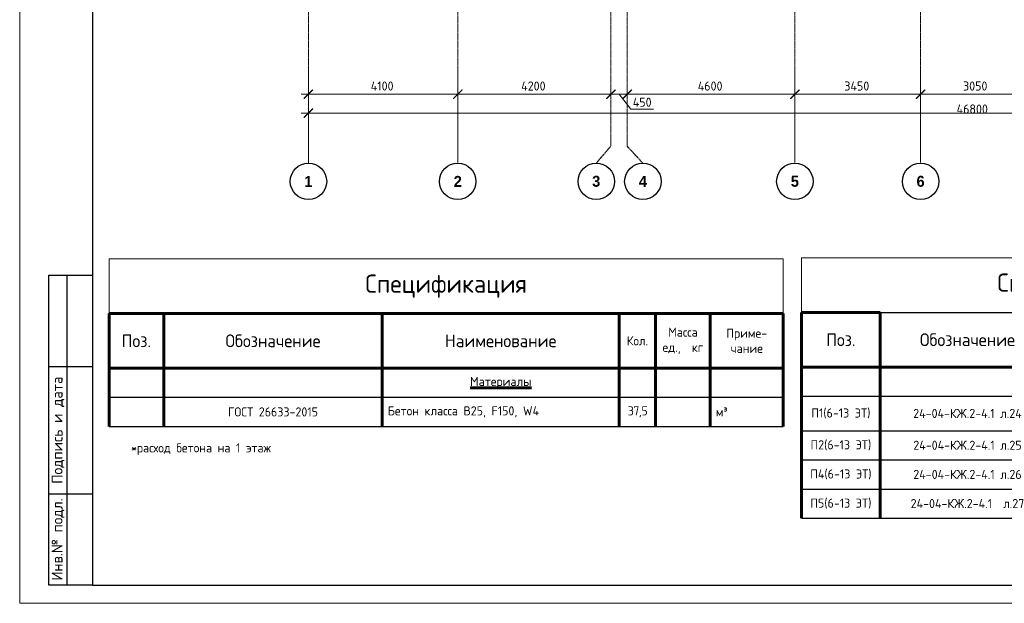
# Model space of a CAD drawing. Header units: millimetres. Extents: x 263826 to 1585445, y -423071 to 70137.
# Tile 76 of 256: x 436521 to 463539, y -265573 to -249562. Entities that reach past the tile are written whole.
import ezdxf
from ezdxf.enums import TextEntityAlignment as Align

# ---------------------------------------------------------------- set-up
doc = ezdxf.new("R2010")
doc.units = ezdxf.units.MM
doc.linetypes.add('______5', pattern=[1100, 800, -100, 100, -100])
doc.linetypes.add('осевая', pattern=[50.8, 31.75, -6.35, 6.35, -6.35])
for name, color, linetype, lineweight in [('Оси', 40, '______5', 18), ('Основная 0.6', 142, 'Continuous', 60), ('РАЗМЕРЫ', 1, 'Continuous', 9), ('Текст', 7, 'Continuous', 25), ('ТОНКИЕ', 7, 'Continuous', 9)]:
    doc.layers.add(name, color=color, linetype=linetype, lineweight=lineweight)
doc.layers.add('ТОЛСТЫЕ_ОСНОВНЫЕ', color=6, linetype='Continuous')
doc.styles.add('Century Gothic', font='GOTHIC.TTF')
doc.styles.add('GOST-2.304_Type-B', font='GOST_Common.ttf')
doc.styles.add('style1', font='GOST_Common.ttf', dxfattribs={"height": 500})
doc.dimstyles.new('СПДС', dxfattribs={"dimscale": 100, "dimtxt": 2.5, "dimasz": 2.5, "dimexe": 1.25, "dimexo": 0, "dimtad": 1, "dimdec": 0, "dimtxsty": 'GOST-2.304_Type-B', "dimblk": 'ARCHTICK', "dimcen": 2.5, "dimdle": 2, "dimadec": 0, "dimazin": 2, "dimtfac": 0.75, "dimtdec": 0, "dimtmove": 1, "dimatfit": 3, "dimfxl": 1, "dimtolj": 1, "dimarcsym": 1})

# ---------------------------------------------------------------- blocks, each defined once
blk = doc.blocks.new('_ArchTick')
at = {"color": 0, "linetype": 'ByBlock', "const_width": 0.15}
blk.add_lwpolyline([(-0.5, -0.5), (0.5, 0.5)], dxfattribs=at)
blk = doc.blocks.new('*D1737')
at = {"color": 0, "lineweight": -2, "transparency": 16777216}
for p, q in [((983446, -19381), (1030646, -19381)), ((983646, -19381), (983646, -19256)), ((1030446, -19495), (1030446, -19256))]:
    blk.add_line(p, q, dxfattribs=at)
at = {"layer": 'DEFPOINTS', "color": 0, "transparency": 16777216}
for p in [(983646, -19381), (1030446, -19381), (1030446, -19495)]:
    blk.add_point(p, dxfattribs=at)
at = {"color": 0, "lineweight": -2, "transparency": 16777216, "xscale": 250, "yscale": 250, "zscale": 250, "rotation": 180}
blk.add_blockref('_ArchTick', (983646, -19381), dxfattribs=at)
at = {"color": 0, "lineweight": -2, "transparency": 16777216, "xscale": 250, "yscale": 250, "zscale": 250}
blk.add_blockref('_ArchTick', (1030446, -19381), dxfattribs=at)
at = {"color": 0, "transparency": 16777216, "insert": (1001863, -19270), "char_height": 250, "width": 104166.67, "attachment_point": 5, "style": 'GOST-2.304_Type-B'}
blk.add_mtext('\\A1;46800', dxfattribs=at)
blk = doc.blocks.new('NSY101')
at = {"color": 0, "linetype": 'ByBlock', "lineweight": -2}
blk.add_circle((0, 0), 50, dxfattribs=at)
blk = doc.blocks.new('СЛОЖНЫЙ_ОБЪЕКТ_31')
at = {"layer": 'Оси', "color": 16, "linetype": 'Continuous', "lineweight": 25, "transparency": 33554687, "xscale": 9.999999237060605, "yscale": 9.999999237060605, "zscale": 9.999999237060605}
blk.add_blockref('NSY101', (8813, -43009), dxfattribs=at)
at = {"layer": 'Оси', "color": 16, "linetype": 'Continuous', "lineweight": 25, "transparency": 33554687, "insert": (8813, -43009), "char_height": 300, "width": 385, "attachment_point": 5, "style": 'Century Gothic'}
blk.add_mtext('\\A1;{\\fCentury Gothic|i0|b1;\\H300.000000;\\W1.000000;\\C16;2}\\P', dxfattribs=at)
blk = doc.blocks.new('СЛОЖНЫЙ_ОБЪЕКТ_32')
at = {"layer": 'Оси', "color": 16, "linetype": 'Continuous', "lineweight": 25, "transparency": 33554687, "xscale": 9.999999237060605, "yscale": 9.999999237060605, "zscale": 9.999999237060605}
blk.add_blockref('NSY101', (18063, -43009), dxfattribs=at)
at = {"layer": 'Оси', "color": 16, "linetype": 'Continuous', "lineweight": 25, "transparency": 33554687, "insert": (18063, -43009), "char_height": 300, "width": 385, "attachment_point": 5, "style": 'Century Gothic'}
blk.add_mtext('\\A1;{\\fCentury Gothic|i0|b1;\\H300.000000;\\W1.000000;\\C16;5}\\P', dxfattribs=at)
blk = doc.blocks.new('СЛОЖНЫЙ_ОБЪЕКТ_33')
at = {"layer": 'Оси', "color": 16, "linetype": 'Continuous', "lineweight": 25, "transparency": 33554687, "xscale": 9.999999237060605, "yscale": 9.999999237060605, "zscale": 9.999999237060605}
blk.add_blockref('NSY101', (21513, -43009), dxfattribs=at)
at = {"layer": 'Оси', "color": 16, "linetype": 'Continuous', "lineweight": 25, "transparency": 33554687, "insert": (21513, -43009), "char_height": 300, "width": 385, "attachment_point": 5, "style": 'Century Gothic'}
blk.add_mtext('\\A1;{\\fCentury Gothic|i0|b1;\\H300.000000;\\W1.000000;\\C16;6}\\P', dxfattribs=at)
blk = doc.blocks.new('СЛОЖНЫЙ_ОБЪЕКТ_46')
at = {"layer": 'Оси', "color": 16, "linetype": 'Continuous', "lineweight": 25, "transparency": 33554687, "xscale": 9.999999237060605, "yscale": 9.999999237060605, "zscale": 9.999999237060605}
blk.add_blockref('NSY101', (5263, -43009), dxfattribs=at)
at = {"layer": 'Оси', "color": 16, "linetype": 'Continuous', "lineweight": 25, "transparency": 33554687, "insert": (5263, -43009), "char_height": 300, "width": 385, "attachment_point": 5, "style": 'Century Gothic'}
blk.add_mtext('\\A1;{\\fCentury Gothic|i0|b1;\\H300.000000;\\W1.000000;\\C16;1}\\P', dxfattribs=at)
blk = doc.blocks.new('СЛОЖНЫЙ_ОБЪЕКТ_48')
at = {"layer": 'Оси', "color": 16, "linetype": 'Continuous', "lineweight": 25, "transparency": 33554687, "xscale": 9.999999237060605, "yscale": 9.999999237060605, "zscale": 9.999999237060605}
blk.add_blockref('NSY101', (13893, -43009), dxfattribs=at)
at = {"layer": 'Оси', "color": 16, "linetype": 'Continuous', "lineweight": 25, "transparency": 33554687, "insert": (13893, -43009), "char_height": 300, "width": 385, "attachment_point": 5, "style": 'Century Gothic'}
blk.add_mtext('\\A1;{\\fCentury Gothic|i0|b1;\\H300.000000;\\W1.000000;\\C16;4}\\P', dxfattribs=at)
blk = doc.blocks.new('СЛОЖНЫЙ_ОБЪЕКТ_49')
at = {"layer": 'Оси', "color": 16, "linetype": 'Continuous', "lineweight": 25, "transparency": 33554687, "xscale": 9.999999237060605, "yscale": 9.999999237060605, "zscale": 9.999999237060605}
blk.add_blockref('NSY101', (12613, -43009), dxfattribs=at)
at = {"layer": 'Оси', "color": 16, "linetype": 'Continuous', "lineweight": 25, "transparency": 33554687, "insert": (12613, -43009), "char_height": 300, "width": 385, "attachment_point": 5, "style": 'Century Gothic'}
blk.add_mtext('\\A1;{\\fCentury Gothic|i0|b1;\\H300.000000;\\W1.000000;\\C16;3}\\P', dxfattribs=at)
blk = doc.blocks.new('*D1723')
at = {"color": 0, "lineweight": -2, "transparency": 16777216}
for p, q in [((983446, -18864), (987946, -18864)), ((983646, -18864), (983646, -18739)), ((987746, -18864), (987746, -18739))]:
    blk.add_line(p, q, dxfattribs=at)
at = {"layer": 'DEFPOINTS', "color": 0, "transparency": 16777216}
for p in [(983646, -18864), (987746, -18864), (987746, -18864)]:
    blk.add_point(p, dxfattribs=at)
at = {"color": 0, "lineweight": -2, "transparency": 16777216, "xscale": 250, "yscale": 250, "zscale": 250, "rotation": 180}
blk.add_blockref('_ArchTick', (983646, -18864), dxfattribs=at)
at = {"color": 0, "lineweight": -2, "transparency": 16777216, "xscale": 250, "yscale": 250, "zscale": 250}
blk.add_blockref('_ArchTick', (987746, -18864), dxfattribs=at)
at = {"color": 0, "transparency": 16777216, "insert": (985670, -18639), "char_height": 250, "width": 83333.33, "attachment_point": 5, "style": 'GOST-2.304_Type-B'}
blk.add_mtext('\\A1;4100', dxfattribs=at)
blk = doc.blocks.new('*D1724')
at = {"color": 0, "lineweight": -2, "transparency": 16777216}
for p, q in [((987546, -18864), (992146, -18864)), ((987746, -18864), (987746, -18739)), ((991946, -18864), (991946, -18739))]:
    blk.add_line(p, q, dxfattribs=at)
at = {"layer": 'DEFPOINTS', "color": 0, "transparency": 16777216}
for p in [(987746, -18864), (991946, -18864), (991946, -18864)]:
    blk.add_point(p, dxfattribs=at)
at = {"color": 0, "lineweight": -2, "transparency": 16777216, "xscale": 250, "yscale": 250, "zscale": 250, "rotation": 180}
blk.add_blockref('_ArchTick', (987746, -18864), dxfattribs=at)
at = {"color": 0, "lineweight": -2, "transparency": 16777216, "xscale": 250, "yscale": 250, "zscale": 250}
blk.add_blockref('_ArchTick', (991946, -18864), dxfattribs=at)
at = {"color": 0, "transparency": 16777216, "insert": (989820, -18639), "char_height": 250, "width": 83333.33, "attachment_point": 5, "style": 'GOST-2.304_Type-B'}
blk.add_mtext('\\A1;4200', dxfattribs=at)
blk = doc.blocks.new('*D1725')
at = {"color": 0, "lineweight": -2, "transparency": 16777216}
for p, q in [((992196, -18864), (997196, -18864)), ((992396, -18864), (992396, -18739)), ((996996, -18864), (996996, -18739))]:
    blk.add_line(p, q, dxfattribs=at)
at = {"layer": 'DEFPOINTS', "color": 0, "transparency": 16777216}
for p in [(992396, -18864), (996996, -18864), (996996, -18864)]:
    blk.add_point(p, dxfattribs=at)
at = {"color": 0, "lineweight": -2, "transparency": 16777216, "xscale": 250, "yscale": 250, "zscale": 250, "rotation": 180}
blk.add_blockref('_ArchTick', (992396, -18864), dxfattribs=at)
at = {"color": 0, "lineweight": -2, "transparency": 16777216, "xscale": 250, "yscale": 250, "zscale": 250}
blk.add_blockref('_ArchTick', (996996, -18864), dxfattribs=at)
at = {"color": 0, "transparency": 16777216, "insert": (994670, -18639), "char_height": 250, "width": 83333.33, "attachment_point": 5, "style": 'GOST-2.304_Type-B'}
blk.add_mtext('\\A1;4600', dxfattribs=at)
blk = doc.blocks.new('*D1726')
at = {"color": 0, "lineweight": -2, "transparency": 16777216}
for p, q in [((996796, -18864), (1000646, -18864)), ((996996, -18864), (996996, -18739)), ((1000446, -18864), (1000446, -18739))]:
    blk.add_line(p, q, dxfattribs=at)
at = {"layer": 'DEFPOINTS', "color": 0, "transparency": 16777216}
for p in [(996996, -18864), (1000446, -18864), (1000446, -18864)]:
    blk.add_point(p, dxfattribs=at)
at = {"color": 0, "lineweight": -2, "transparency": 16777216, "xscale": 250, "yscale": 250, "zscale": 250, "rotation": 180}
blk.add_blockref('_ArchTick', (996996, -18864), dxfattribs=at)
at = {"color": 0, "lineweight": -2, "transparency": 16777216, "xscale": 250, "yscale": 250, "zscale": 250}
blk.add_blockref('_ArchTick', (1000446, -18864), dxfattribs=at)
at = {"color": 0, "transparency": 16777216, "insert": (998695, -18639), "char_height": 250, "width": 83333.33, "attachment_point": 5, "style": 'GOST-2.304_Type-B'}
blk.add_mtext('\\A1;3450', dxfattribs=at)
blk = doc.blocks.new('*D1727')
at = {"color": 0, "lineweight": -2, "transparency": 16777216}
for p, q in [((1000246, -18864), (1003696, -18864)), ((1000446, -18864), (1000446, -18739)), ((1003496, -18864), (1003496, -18739))]:
    blk.add_line(p, q, dxfattribs=at)
at = {"layer": 'DEFPOINTS', "color": 0, "transparency": 16777216}
for p in [(1000446, -18864), (1003496, -18864), (1003496, -18864)]:
    blk.add_point(p, dxfattribs=at)
at = {"color": 0, "lineweight": -2, "transparency": 16777216, "xscale": 250, "yscale": 250, "zscale": 250, "rotation": 180}
blk.add_blockref('_ArchTick', (1000446, -18864), dxfattribs=at)
at = {"color": 0, "lineweight": -2, "transparency": 16777216, "xscale": 250, "yscale": 250, "zscale": 250}
blk.add_blockref('_ArchTick', (1003496, -18864), dxfattribs=at)
at = {"color": 0, "transparency": 16777216, "insert": (1001945, -18639), "char_height": 250, "width": 83333.33, "attachment_point": 5, "style": 'GOST-2.304_Type-B'}
blk.add_mtext('\\A1;3050', dxfattribs=at)
blk = doc.blocks.new('*D1735')
at = {"color": 0, "lineweight": -2, "transparency": 16777216}
for p, q in [((992596, -18864), (991746, -18864)), ((991946, -18739), (991946, -18989)), ((992171, -18864), (992493, -19270)), ((992396, -18802), (992396, -18989)), ((992493, -19270), (993118, -19270))]:
    blk.add_line(p, q, dxfattribs=at)
at = {"layer": 'DEFPOINTS', "color": 0, "transparency": 16777216}
for p in [(991946, -18739), (991946, -18864), (992396, -18802)]:
    blk.add_point(p, dxfattribs=at)
at = {"color": 0, "lineweight": -2, "transparency": 16777216, "xscale": 250, "yscale": 250, "zscale": 250, "rotation": 180}
blk.add_blockref('_ArchTick', (991946, -18864), dxfattribs=at)
at = {"color": 0, "lineweight": -2, "transparency": 16777216, "xscale": 250, "yscale": 250, "zscale": 250}
blk.add_blockref('_ArchTick', (992396, -18864), dxfattribs=at)
at = {"color": 0, "transparency": 16777216, "insert": (992805, -19083), "char_height": 250, "attachment_point": 5, "style": 'GOST-2.304_Type-B'}
blk.add_mtext('\\A1;450', dxfattribs=at)
blk = doc.blocks.new('*U69')
at = {"layer": 'ТОЛСТЫЕ_ОСНОВНЫЕ'}
for p, q in [((8, 5), (8, 90)), ((8, 90), (20, 90)), ((13, 5), (13, 90)), ((8, 65), (20, 65)), ((8, 30), (20, 30)), ((20, 5), (8, 5))]:
    blk.add_line(p, q, dxfattribs=at)
at = {"layer": 'ТОЛСТЫЕ_ОСНОВНЫЕ', "color": 6}
blk.add_lwpolyline([(20, 5), (589, 5), (589, 415), (20, 415)], close=True, dxfattribs=at)
at = {"layer": 'ТОНКИЕ'}
blk.add_lwpolyline([(0, 0), (594, 0), (594, 420), (0, 420)], close=True, dxfattribs=at)
at = {"layer": 'Текст', "style": 'style1'}
for s, p in [('Подпись и дата', (10.5, 47.5)), ('Инв.№ подл.', (10.5, 17.5))]:
    blk.add_text(s, height=3, rotation=90, dxfattribs=at).set_placement(p, align=Align.MIDDLE)
blk = doc.blocks.new('*T1045')
at = {"layer": 'DEFPOINTS', "color": 8, "linetype": 'ByBlock', "lineweight": 0, "transparency": 16777216}
for p, q in [((0, 0), (18500, 0)), ((0, 0), (0, -1500)), ((18500, 0), (18500, -1500))]:
    blk.add_line(p, q, dxfattribs=at)
at = {"layer": 'Основная 0.6', "color": 0, "linetype": 'Continuous', "lineweight": 60, "transparency": 16777216}
for p, q in [((0, -1500), (15000, -1500)), ((0, -1500), (0, -4600)), ((1500, -1500), (1500, -4600)), ((7500, -1500), (7500, -4600)), ((14000, -1500), (14000, -4600)), ((15000, -1500), (15000, -4600)), ((16500, -1500), (16500, -4600)), ((18500, -1500), (18500, -4600)), ((0, -3000), (15000, -3000))]:
    blk.add_line(p, q, dxfattribs=at)
at = {"layer": 'Основная 0.6', "color": 0, "linetype": 'Continuous', "transparency": 16777216}
for p, q in [((15000, -1500), (18500, -1500)), ((15000, -3000), (18500, -3000))]:
    blk.add_line(p, q, dxfattribs=at)
at = {"layer": 'Основная 0.6', "color": 0, "linetype": 'Continuous', "lineweight": -2, "transparency": 16777216}
for p, q in [((0, -3800), (1500, -3800)), ((14000, -3800), (18500, -3800)), ((0, -4600), (1500, -4600)), ((14000, -4600), (18500, -4600))]:
    blk.add_line(p, q, dxfattribs=at)
at = {"layer": 'Основная 0.6', "color": 0, "lineweight": -2, "transparency": 16777216}
for p, q in [((1500, -3800), (14000, -3800)), ((1500, -4600), (14000, -4600))]:
    blk.add_line(p, q, dxfattribs=at)
at = {"layer": 'Основная 0.6', "color": 0, "transparency": 16777216, "style": 'GOST-2.304_Type-B'}
for s, insert, char_height, width, attachment_point in [('Спецификация', (9250, -750), 500, 18200, 5), ('Масса\\Pед.,  кг', (15750, -2250), 250, 1200, 5), ('Приме-\\Pчание', (17500, -2250), 250, 1700, 5), ('Поз.', (750, -2250), 350, 1200, 5), ('Обозначение', (4500, -2250), 350, 5700, 5), ('Наименование', (10750, -2250), 350, 6200, 5), ('Кол.', (14500, -2250), 250, 700, 5), ('{\\LМатериалы}', (10750, -3400), 250, 6200, 5), ('ГОСТ 26633-2015', (4500, -4200), 250, 5700, 5), ('Бетон класса В25, F150, W4', (7650, -4200), 250, 6200, 4), ('м³', (16650, -4200), 250, 1700, 4), ('{\\T0.9;37,5', (14500, -4200), 250, 700, 5)]:
    blk.add_mtext(s, dxfattribs=dict(at, insert=insert, char_height=char_height, width=width, attachment_point=attachment_point))
blk = doc.blocks.new('*T1046')
at = {"layer": 'DEFPOINTS', "color": 8, "linetype": 'ByBlock', "lineweight": 0, "transparency": 16777216}
for p, q in [((0, 0), (17950, 0)), ((0, 0), (0, -1500)), ((17950, 0), (17950, -1500))]:
    blk.add_line(p, q, dxfattribs=at)
at = {"layer": 'Основная 0.6', "color": 0, "linetype": 'Continuous', "lineweight": 60, "transparency": 16777216}
for p, q in [((0, -1500), (2152, -1500)), ((0, -1500), (0, -7145)), ((2152, -1500), (2152, -7145)), ((6950, -1500), (6950, -7145)), ((13450, -1500), (13450, -7145)), ((14450, -1500), (14450, -7145)), ((15950, -1500), (15950, -7145)), ((17950, -1500), (17950, -7145)), ((0, -3000), (14450, -3000))]:
    blk.add_line(p, q, dxfattribs=at)
at = {"layer": 'Основная 0.6', "color": 0, "linetype": 'ByBlock', "lineweight": -2, "transparency": 16777216}
blk.add_line((2152, -1500), (17950, -1500), dxfattribs=at)
at = {"layer": 'Основная 0.6', "color": 0, "linetype": 'Continuous', "transparency": 16777216}
blk.add_line((14450, -3000), (17950, -3000), dxfattribs=at)
at = {"layer": 'Основная 0.6', "color": 0, "linetype": 'Continuous', "lineweight": -2, "transparency": 16777216}
for p, q in [((0, -3800), (2152, -3800)), ((13450, -3800), (17950, -3800)), ((0, -4745), (2152, -4745)), ((13450, -4745), (17950, -4745)), ((0, -5545), (2152, -5545)), ((13450, -5545), (17950, -5545)), ((0, -6345), (2152, -6345)), ((13450, -6345), (17950, -6345)), ((0, -7145), (2152, -7145)), ((13450, -7145), (17950, -7145))]:
    blk.add_line(p, q, dxfattribs=at)
at = {"layer": 'Основная 0.6', "color": 0, "lineweight": -2, "transparency": 16777216}
for p, q in [((2152, -3800), (13450, -3800)), ((2152, -4745), (6950, -4745)), ((2152, -5545), (6950, -5545)), ((2152, -6345), (6950, -6345)), ((2152, -7145), (13450, -7145))]:
    blk.add_line(p, q, dxfattribs=at)
at = {"layer": 'Основная 0.6', "color": 0, "transparency": 16777216, "attachment_point": 5, "style": 'GOST-2.304_Type-B'}
for s, insert, char_height, width in [('Спецификация пилонов', (8975, -750), 500, 17649.63), ('Масса\\Pед.,  кг', (15200, -2250), 250, 1200), ('Приме-\\Pчание', (16950, -2250), 250, 1700), ('Поз.', (1076, -2250), 350, 1851.73), ('Обозначение', (4551, -2250), 350, 4497.9), ('Наименование', (10200, -2250), 350, 6200), ('Кол.', (13950, -2250), 250, 700), ('{\\C256;П1(6-13 ЭТ)}', (1076, -4272), 250, 1851.73), ('24-04-КЖ.2-4.1 л.24', (4551, -4272), 250, 4497.9), ('20', (13950, -4272), 250, 700), ('{\\C256;П2(6-13 ЭТ)}', (1076, -5145), 250, 1851.73), ('24-04-КЖ.2-4.1 л.25', (4551, -5145), 250, 4497.9), ('14', (13950, -5145), 250, 700), ('Пилоны 6-13-го этажа', (10200, -5472), 250, 6200), ('{\\C256;П4(6-13 ЭТ)}', (1076, -5945), 250, 1851.73), ('24-04-КЖ.2-4.1 л.26', (4551, -5945), 250, 4497.9), ('3', (13950, -5945), 250, 700), ('{\\C256;П5(6-13 ЭТ)}', (1076, -6745), 250, 1851.73), ('24-04-КЖ.2-4.1  л.27', (4551, -6745), 250, 4497.9), ('16', (13950, -6745), 250, 700)]:
    blk.add_mtext(s, dxfattribs=dict(at, insert=insert, char_height=char_height, width=width))
blk = doc.blocks.new('оси2')
at = {"layer": 'Оси', "color": 16, "linetype": 'осевая', "lineweight": 0, "ltscale": 0.5, "transparency": 33554687}
for p, q in [((983645.5, 5465.4), (983645.8, -20755.1)), ((987745.5, 5465.4), (987745.5, -20739.3)), ((996995.5, 5465.4), (996995.5, -20739.3)), ((1000445.5, 5465.4), (1000445.5, -20739.3)), ((991945.5, 4955.2), (991945.5, -20287.7)), ((992395.5, 4955.2), (992395.5, -20293.6))]:
    blk.add_line(p, q, dxfattribs=at)
at = {"layer": 'Оси', "color": 16, "linetype": 'осевая', "lineweight": 25, "ltscale": 0.5, "transparency": 33554687}
for p, q in [((991545, -20755.1), (991945.5, -20287.7)), ((992825, -20755.1), (992395.5, -20293.6))]:
    blk.add_line(p, q, dxfattribs=at)
at = {"layer": 'Оси', "color": 16, "linetype": 'Continuous', "lineweight": 25, "transparency": 33554687}
for name, p in [('СЛОЖНЫЙ_ОБЪЕКТ_46', (978385.3, 21754.4)), ('СЛОЖНЫЙ_ОБЪЕКТ_31', (978932, 21754.4)), ('СЛОЖНЫЙ_ОБЪЕКТ_49', (978932, 21754.4)), ('СЛОЖНЫЙ_ОБЪЕКТ_48', (978932, 21754.4)), ('СЛОЖНЫЙ_ОБЪЕКТ_32', (978932, 21754.4)), ('СЛОЖНЫЙ_ОБЪЕКТ_33', (978932, 21754.4))]:
    blk.add_blockref(name, p, dxfattribs=at)
for base, p1, p2, picture, middle in [((987745.5, -18864.1), (983645.5, -18864.1), (987745.5, -18864.1), '*D1723', (985670.4, -18864.1)), ((991945.5, -18864.1), (987745.5, -18864.1), (991945.5, -18864.1), '*D1724', (989820.4, -18864.1)), ((996995.5, -18864.1), (992395.5, -18864.1), (996995.5, -18864.1), '*D1725', (994670.4, -18864.1)), ((1000445.5, -18864.1), (996995.5, -18864.1), (1000445.5, -18864.1), '*D1726', (998695.4, -18864.1)), ((1003495.5, -18864.1), (1000445.5, -18864.1), (1003495.5, -18864.1), '*D1727', (1001945.4, -18864.1)), ((1030445.5, -19380.9), (983645.5, -19380.9), (1030445.5, -19495.3), '*D1737', (1001863, -19495.3))]:
    dim = blk.add_linear_dim(base=base, p1=p1, p2=p2, dimstyle='СПДС', override={"dimgap": 1})
    dim.commit()
    dim.dimension.update_dxf_attribs({"geometry": picture, "text_midpoint": middle, "dimtype": 160})
dim = blk.add_linear_dim(base=(991945.5, -18864.1), p1=(992395.5, -18801.6), p2=(991945.5, -18739.1), dimstyle='СПДС')
dim.commit()
dim.dimension.update_dxf_attribs({"geometry": '*D1735', "text_midpoint": (992555.1, -19270.3), "dimtype": 160})

msp = doc.modelspace()

# ---------------------------------------------------------------- block references
at = {"xscale": 100, "yscale": 100, "zscale": 100}
msp.add_blockref('*U69', (436520.8066, -265573.15111, 3100), dxfattribs=at)
for name, p in [('*T1045', (438971.73084, -256122.02687)), ('*T1046', (457977.60802, -256092.35867))]:
    msp.add_blockref(name, p)
at = {"layer": 'РАЗМЕРЫ'}
msp.add_blockref('оси2', (-539203.53067, -232742.99982, -559.99999), dxfattribs=at)

# ---------------------------------------------------------------- texts
at = {"ltscale": 100, "insert": (439575.4114, -261183.96389), "char_height": 250, "width": 17398.1240905, "attachment_point": 1, "style": 'GOST-2.304_Type-B'}
msp.add_mtext('*расход бетона на 1 этаж', dxfattribs=at)

doc.saveas('drawing.dxf')
